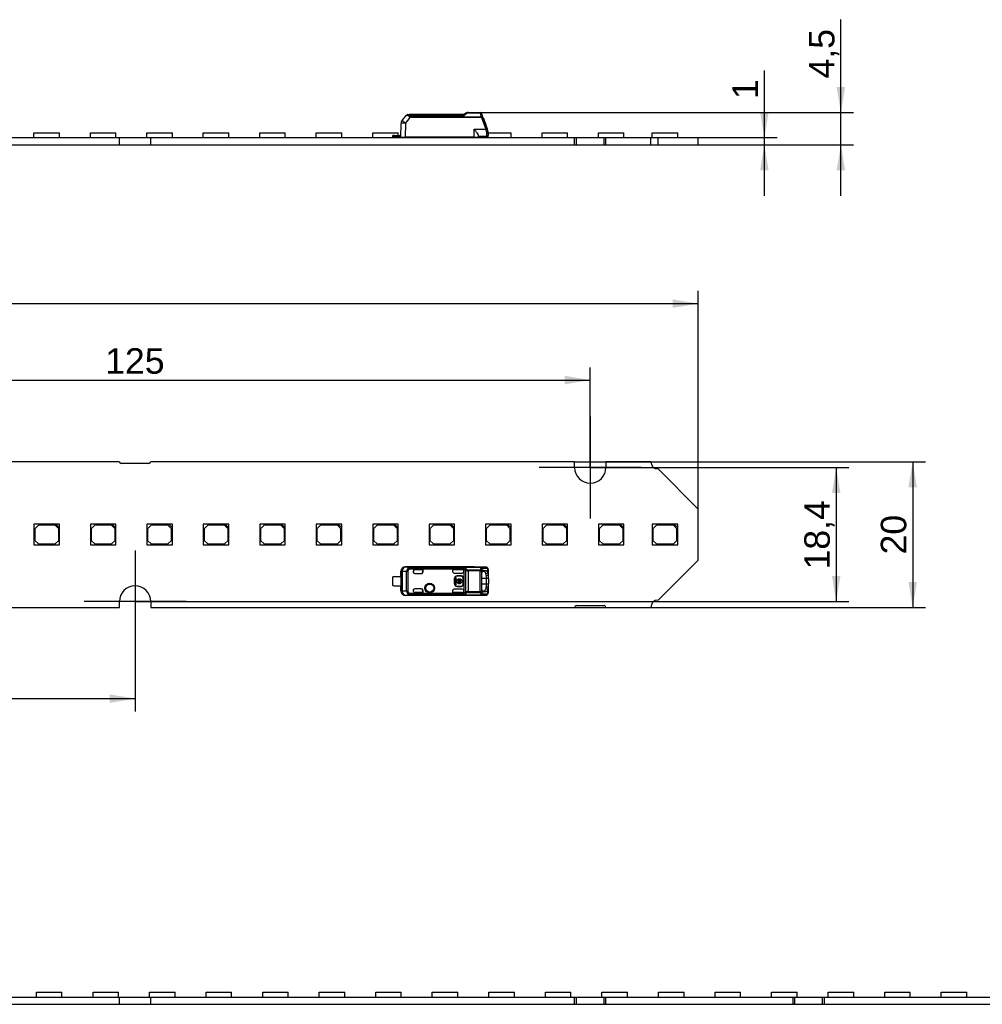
# Model space of a CAD drawing. Header units: millimetres. Extents: x 7 to 819, y 6 to 587.
# Tile 6 of 19: x 279 to 411, y 176 to 312. Entities that reach past the tile are written whole.
import ezdxf
from ezdxf.enums import TextEntityAlignment as Align
from ezdxf.lldxf.tags import DXFTag

# ---------------------------------------------------------------- set-up
doc = ezdxf.new("R2010")
doc.units = ezdxf.units.MM
for name, color, linetype in [('Default', 7, 'Continuous'), ('LINLED_280X20MM_', 7, 'Continuous'), ('LINLED_560X20MM_', 7, 'Continuous')]:
    doc.layers.add(name, color=color, linetype=linetype)
doc.styles.add('SEACAD_Arial', font='arial.ttf')
tags = doc.linetypes.add('CENTER2', pattern=[28.575, 19.05, -3.175, 3.175, -3.175]).pattern_tags.tags
tags[10:11] = [DXFTag(74, 4), DXFTag(75, 0), DXFTag(340, '0'), DXFTag(46, 0.0), DXFTag(50, 0.0), DXFTag(44, 0.0), DXFTag(45, 0.0)]
tags[8:9] = [DXFTag(74, 4), DXFTag(75, 0), DXFTag(340, '0'), DXFTag(46, 0.0), DXFTag(50, 0.0), DXFTag(44, 0.0), DXFTag(45, 0.0)]
tags[6:7] = [DXFTag(74, 4), DXFTag(75, 0), DXFTag(340, '0'), DXFTag(46, 0.0), DXFTag(50, 0.0), DXFTag(44, 0.0), DXFTag(45, 0.0)]
tags[4:5] = [DXFTag(74, 4), DXFTag(75, 0), DXFTag(340, '0'), DXFTag(46, 0.0), DXFTag(50, 0.0), DXFTag(44, 0.0), DXFTag(45, 0.0)]
doc.dimstyles.new('ISO', dxfattribs={"dimtxt": 3.5, "dimasz": 3.5, "dimexe": 1.75, "dimexo": 0, "dimgap": 0.875, "dimtad": 1, "dimtxsty": 'SEACAD_Arial', "dimblk1": '_SE_FILLED', "dimblk2": '_SE_FILLED', "dimsah": 1, "dimcen": 1.75, "dimadec": 0, "dimazin": 0, "dimtfac": 0.5, "dimtdec": 3, "dimtmove": 0, "dimatfit": 3, "dimfxl": 1, "dimarcsym": 0})

# ---------------------------------------------------------------- blocks, each defined once
blk = doc.blocks.new('SEANNOT_GROUP13')
at = {"layer": 'Default', "color": 7, "linetype": 'CENTER2'}
for p, q in [((294.95, 238.74), (294.95, 224.74)), ((301.95, 231.74), (287.95, 231.74))]:
    blk.add_line(p, q, dxfattribs=at)
blk = doc.blocks.new('SEANNOT_GROUP14')
at = {"layer": 'Default', "color": 7, "linetype": 'CENTER2'}
for p, q in [((357.45, 257.14), (357.45, 243.14)), ((364.45, 250.14), (350.45, 250.14))]:
    blk.add_line(p, q, dxfattribs=at)
blk = doc.blocks.new('SE')
at = {"layer": 'LINLED_560X20MM_', "color": 7, "linetype": 'Continuous'}
for p, q in [((234.6, 177.44), (292.8, 177.44)), ((281.41, 178.09), (284.91, 178.09)), ((281.41, 177.44), (281.41, 178.09)), ((284.91, 177.44), (284.91, 178.09)), ((289.18, 178.09), (292.68, 178.09)), ((289.18, 177.44), (289.18, 178.09)), ((292.68, 177.44), (292.68, 178.09)), ((292.8, 176.44), (292.8, 177.44)), ((292.8, 177.44), (297.1, 177.44)), ((296.94, 178.09), (300.44, 178.09)), ((296.94, 177.44), (296.94, 178.09)), ((297.1, 176.44), (297.1, 177.44)), ((297.1, 177.44), (355.3, 177.44)), ((300.44, 177.44), (300.44, 178.09)), ((304.7, 178.09), (308.2, 178.09)), ((304.7, 177.44), (304.7, 178.09)), ((308.2, 177.44), (308.2, 178.09)), ((312.47, 178.09), (315.97, 178.09)), ((312.47, 177.44), (312.47, 178.09)), ((315.97, 177.44), (315.97, 178.09)), ((320.23, 178.09), (323.73, 178.09)), ((320.23, 177.44), (320.23, 178.09)), ((323.73, 177.44), (323.73, 178.09)), ((328, 178.09), (331.5, 178.09)), ((328, 177.44), (328, 178.09)), ((331.5, 177.44), (331.5, 178.09)), ((335.76, 178.09), (339.26, 178.09)), ((335.76, 177.44), (335.76, 178.09)), ((339.26, 177.44), (339.26, 178.09)), ((343.52, 178.09), (347.02, 178.09)), ((343.52, 177.44), (343.52, 178.09)), ((347.02, 177.44), (347.02, 178.09)), ((351.29, 178.09), (354.79, 178.09)), ((351.29, 177.44), (351.29, 178.09)), ((354.79, 177.44), (354.79, 178.09)), ((355.3, 176.44), (355.3, 177.44)), ((355.3, 177.44), (355.55, 177.44)), ((355.55, 176.44), (355.55, 177.44)), ((355.55, 177.44), (359.35, 177.44)), ((359.05, 178.09), (362.55, 178.09)), ((359.05, 177.44), (359.05, 178.09)), ((359.35, 176.44), (359.35, 177.44)), ((359.35, 177.44), (359.6, 177.44)), ((359.6, 176.44), (359.6, 177.44)), ((359.6, 177.44), (385.3, 177.44)), ((362.55, 177.44), (362.55, 178.09)), ((366.82, 178.09), (370.32, 178.09)), ((366.82, 177.44), (366.82, 178.09)), ((370.32, 177.44), (370.32, 178.09)), ((374.58, 178.09), (378.08, 178.09)), ((374.58, 177.44), (374.58, 178.09)), ((378.08, 177.44), (378.08, 178.09)), ((382.34, 178.09), (385.84, 178.09)), ((382.34, 177.44), (382.34, 178.09)), ((385.3, 176.44), (385.3, 177.44)), ((385.3, 177.44), (385.55, 177.44)), ((385.55, 176.44), (385.55, 177.44)), ((385.55, 177.44), (389.35, 177.44)), ((385.84, 177.44), (385.84, 178.09)), ((389.35, 176.44), (389.35, 177.44)), ((389.35, 177.44), (389.6, 177.44)), ((389.6, 176.44), (389.6, 177.44)), ((389.6, 177.44), (447.8, 177.44)), ((390.11, 178.09), (393.61, 178.09)), ((390.11, 177.44), (390.11, 178.09)), ((393.61, 177.44), (393.61, 178.09)), ((397.87, 178.09), (401.37, 178.09)), ((397.87, 177.44), (397.87, 178.09)), ((401.37, 177.44), (401.37, 178.09)), ((405.64, 178.09), (409.14, 178.09)), ((405.64, 177.44), (405.64, 178.09)), ((409.14, 177.44), (409.14, 178.09)), ((234.6, 176.44), (292.8, 176.44)), ((292.8, 176.44), (297.1, 176.44)), ((297.1, 176.44), (355.3, 176.44)), ((355.3, 176.44), (355.55, 176.44)), ((355.55, 176.44), (359.35, 176.44)), ((359.35, 176.44), (359.6, 176.44)), ((359.6, 176.44), (385.3, 176.44)), ((385.3, 176.44), (385.55, 176.44)), ((385.55, 176.44), (389.35, 176.44)), ((389.35, 176.44), (389.6, 176.44)), ((389.6, 176.44), (447.8, 176.44))]:
    blk.add_line(p, q, dxfattribs=at)
blk = doc.blocks.new('SE2')
at = {"layer": 'LINLED_280X20MM_', "color": 7, "linetype": 'Continuous'}
for p, q in [((340.36, 298.78), (340.08, 298.59)), ((340.7, 298.89), (342.34, 298.89)), ((340.7, 298.89), (340.7, 298.84)), ((340.7, 298.84), (342.34, 298.84)), ((342.34, 298.84), (342.34, 298.89)), ((342.42, 298.6), (342.34, 298.84)), ((331.6, 297.78), (332.23, 298.52)), ((332.06, 297.39), (332.74, 298.19)), ((332.38, 298.59), (332.61, 298.59)), ((332.61, 298.48), (332.61, 298.59)), ((340.08, 298.59), (332.61, 298.59)), ((332.61, 298.48), (340.14, 298.48)), ((342.52, 298.24), (332.74, 298.24)), ((332.74, 298.24), (332.74, 298.19)), ((342.52, 298.19), (332.74, 298.19)), ((339.88, 298.59), (338.75, 298.59)), ((340.08, 298.59), (340.08, 298.59)), ((342.52, 298.19), (342.52, 298.24)), ((342.52, 298.19), (343.11, 296.6)), ((342.71, 298.26), (343.29, 296.66)), ((342.77, 298.09), (343.1, 297.19)), ((281.07, 296.09), (284.57, 296.09)), ((281.07, 295.44), (281.07, 296.09)), ((284.57, 295.44), (284.57, 296.09)), ((288.82, 296.09), (292.32, 296.09)), ((288.82, 295.44), (288.82, 296.09)), ((292.32, 295.44), (292.32, 296.09)), ((296.57, 296.09), (300.07, 296.09)), ((296.57, 295.44), (296.57, 296.09)), ((300.07, 295.44), (300.07, 296.09)), ((304.32, 296.09), (307.82, 296.09)), ((304.32, 295.44), (304.32, 296.09)), ((307.82, 295.44), (307.82, 296.09)), ((312.07, 296.09), (315.57, 296.09)), ((312.07, 295.44), (312.07, 296.09)), ((315.57, 295.44), (315.57, 296.09)), ((319.82, 296.09), (323.32, 296.09)), ((319.82, 295.44), (319.82, 296.09)), ((323.32, 295.44), (323.32, 296.09)), ((327.57, 296.09), (331.07, 296.09)), ((327.57, 295.44), (327.57, 296.09)), ((331.07, 295.74), (331.07, 296.09)), ((331.45, 295.49), (331.46, 297.39)), ((332.06, 297.39), (332.05, 295.49)), ((341.5, 295.49), (341.5, 296.6)), ((341.5, 296.6), (343.11, 296.6)), ((343.2, 296.27), (343.22, 296.28)), ((343.39, 296.41), (343.29, 296.66)), ((343.45, 296.09), (346.57, 296.09)), ((343.45, 295.79), (343.45, 296.06)), ((346.57, 295.44), (346.57, 296.09)), ((350.82, 296.09), (354.32, 296.09)), ((350.82, 295.44), (350.82, 296.09)), ((354.32, 295.44), (354.32, 296.09)), ((358.57, 296.09), (362.07, 296.09)), ((358.57, 295.44), (358.57, 296.09)), ((362.07, 295.44), (362.07, 296.09)), ((365.95, 296.09), (369.45, 296.09)), ((365.95, 295.44), (365.95, 296.09)), ((369.45, 295.44), (369.45, 296.09)), ((234.6, 295.44), (292.8, 295.44)), ((292.8, 294.44), (292.8, 295.44)), ((292.8, 295.44), (297.1, 295.44)), ((297.1, 294.44), (297.1, 295.44)), ((297.1, 295.44), (355.3, 295.44)), ((330.5, 295.74), (330.35, 295.74)), ((330.35, 295.54), (330.35, 295.74)), ((330.35, 295.54), (330.35, 295.44)), ((330.5, 295.74), (331.45, 295.74)), ((330.5, 295.74), (330.5, 295.59)), ((331.45, 295.59), (330.5, 295.59)), ((331.45, 295.49), (332.05, 295.49)), ((341.5, 295.49), (332.05, 295.49)), ((335.32, 295.44), (335.32, 295.49)), ((338.82, 295.44), (338.82, 295.49)), ((340.14, 295.49), (340.14, 295.48)), ((340.97, 295.44), (340.97, 295.49)), ((341.1, 295.49), (341.05, 295.44)), ((341.5, 295.49), (342.1, 295.49)), ((341.7, 295.49), (341.7, 295.44)), ((342.1, 295.49), (342.1, 295.68)), ((343.25, 295.59), (342.1, 295.59)), ((343.25, 295.59), (342.1, 295.59)), ((343.25, 295.59), (343.25, 295.93)), ((343.4, 295.66), (343.4, 295.54)), ((343.4, 295.44), (343.4, 295.54)), ((355.3, 294.44), (355.3, 295.44)), ((355.3, 295.44), (355.55, 295.44)), ((355.55, 294.44), (355.55, 295.44)), ((355.55, 295.44), (359.35, 295.44)), ((359.35, 294.44), (359.35, 295.44)), ((359.35, 295.44), (359.6, 295.44)), ((359.6, 294.44), (359.6, 295.44)), ((359.6, 295.44), (365.75, 295.44)), ((365.75, 294.44), (365.75, 295.44)), ((365.75, 295.44), (366.75, 295.44)), ((366.75, 294.44), (366.75, 295.44)), ((366.75, 295.44), (372.25, 295.44)), ((372.25, 294.44), (372.25, 295.44)), ((234.6, 294.44), (292.8, 294.44)), ((292.8, 294.44), (297.1, 294.44)), ((297.1, 294.44), (355.3, 294.44)), ((355.3, 294.44), (355.55, 294.44)), ((355.55, 294.44), (359.35, 294.44)), ((359.35, 294.44), (359.6, 294.44)), ((359.6, 294.44), (365.75, 294.44)), ((365.75, 294.44), (366.75, 294.44)), ((366.75, 294.44), (372.25, 294.44))]:
    blk.add_line(p, q, dxfattribs=at)
for centre, radius, start, end in [((340.7, 298.29), 0.6, 90.0001, 124.507), ((340.67, 298.36), 0.522, 108.3318, 124.8889), ((340.71, 298.49), 0.357, 90.9578, 130.6125), ((342.34, 298.69), 0.2, 20.0005, 89.9999), ((332.06, 297.39), 0.6, 140, 179.5), ((332.38, 298.39), 0.202, 90.3214, 139.679), ((333.73, 305.72), 7.36, 258.2376, 260.576), ((332.64, 298.05), 0.431, 94.4693, 106.0575), ((317.91, 325.39), 34.91, 309.5581, 310.2759), ((332.21, 294.88), 11.03, 19.4402, 20.5594), ((326.81, 292.64), 16.86, 19.4709, 20.5294), ((345.19, 291.02), 5.96, 108.5546, 110.4736), ((261.75, 272.7), 84.79, 16.1436, 16.3709), ((342.02, 295.93), 1.23, 359.9594, 16.0983), ((342.45, 296.06), 0.999, 0.0032, 20.0029), ((330.5, 295.34), 0.25, 90, 126.8699), ((332.4, 296.04), 0.6, 270, 293.5565), ((340.35, 296.04), 0.6, 246.4435, 249.7036), ((340.35, 296.04), 0.6, 249.7036, 270), ((343.25, 295.79), 0.2, 270, 0), ((343.25, 295.34), 0.25, 53.1301, 90)]:
    blk.add_arc(centre, radius, start, end, dxfattribs=at)
for centre, major_axis, ratio, start_param, end_param in [((332.06, 297.39), (-0.46, 0.386), 0.006685, 4.720219, 6.283185), ((342.52, 298.19), (0.188, 0.068), 0.0082, 0, 1.567895), ((332.06, 297.39), (0.6, -0.005), 0.008726, 1.573617, 3.141593)]:
    blk.add_ellipse(centre, major_axis=major_axis, ratio=ratio, start_param=start_param, end_param=end_param, dxfattribs=at)
blk.add_open_spline([(340.48, 298.76), (340.43, 298.79), (340.39, 298.8), (340.36, 298.78)], degree=3, dxfattribs=at)
for points, knots in [([(342.34, 298.84), (342.39, 298.85), (342.43, 298.84), (342.5, 298.81), (342.52, 298.79), (342.53, 298.76)], [0, 0, 0, 0, 0.5, 0.5, 1, 1, 1, 1]), ([(332.61, 298.59), (332.59, 298.59), (332.57, 298.58), (332.54, 298.53), (332.53, 298.5), (332.52, 298.46)], [0, 0, 0, 0, 0.5, 0.5, 1, 1, 1, 1]), ([(332.74, 298.19), (332.71, 298.21), (332.65, 298.23), (332.57, 298.32), (332.54, 298.4), (332.52, 298.46)], [0, 0, 0, 0, 0.235372, 0.457314, 1, 1, 1, 1]), ([(332.61, 298.48), (332.61, 298.45), (332.61, 298.41), (332.63, 298.34), (332.65, 298.29), (332.69, 298.25), (332.72, 298.24), (332.74, 298.24)], [0, 0, 0, 0, 0.272042, 0.497908, 0.684926, 0.845835, 1, 1, 1, 1]), ([(340.14, 298.48), (340.14, 298.49), (340.13, 298.51), (340.11, 298.54), (340.1, 298.57), (340.09, 298.58), (340.09, 298.59), (340.08, 298.59), (340.08, 298.59)], [0, 0, 0, 0, 0.20474, 0.394141, 0.568268, 0.727202, 0.87106, 1, 1, 1, 1]), ([(342.6, 298.55), (342.59, 298.58), (342.57, 298.59), (342.5, 298.61), (342.46, 298.6), (342.42, 298.6)], [0, 0, 0, 0, 0.5, 0.5, 1, 1, 1, 1]), ([(342.52, 298.24), (342.51, 298.27), (342.49, 298.34), (342.47, 298.43), (342.44, 298.52), (342.42, 298.57), (342.42, 298.6)], [0, 0, 0, 0, 0.264161, 0.518866, 0.764137, 1, 1, 1, 1]), ([(342.71, 298.26), (342.71, 298.27), (342.69, 298.27), (342.62, 298.26), (342.57, 298.25), (342.52, 298.24)], [0, 0, 0, 0, 0.5, 0.5, 1, 1, 1, 1]), ([(341.5, 296.6), (341.58, 296.49), (341.71, 296.32), (341.9, 296.06), (342.06, 295.83), (342.08, 295.72), (342.1, 295.68)], [0, 0, 0, 0, 0.294755, 0.499673, 0.776792, 1, 1, 1, 1]), ([(343.22, 296.28), (343.27, 296.3), (343.32, 296.32), (343.38, 296.37), (343.39, 296.39), (343.39, 296.41)], [0, 0, 0, 0, 0.5, 0.5, 1, 1, 1, 1]), ([(343.45, 296.06), (343.45, 296.03), (343.43, 295.99), (343.35, 295.95), (343.3, 295.93), (343.25, 295.93)], [0, 0, 0, 0, 0.5, 0.5, 1, 1, 1, 1])]:
    blk.add_open_spline(points, degree=3, knots=knots, dxfattribs=at)
blk = doc.blocks.new('SE3')
at = {"layer": 'LINLED_280X20MM_', "color": 7, "linetype": 'Continuous'}
for p, q in [((292.8, 250.94), (234.6, 250.94)), ((296.85, 250.69), (293.05, 250.69)), ((355.3, 250.94), (297.1, 250.94)), ((355.3, 250.14), (355.3, 250.94)), ((365.75, 250.94), (359.6, 250.94)), ((359.6, 250.94), (359.6, 250.14)), ((372.25, 244.44), (366.75, 249.94)), ((372.25, 237.44), (372.25, 244.44)), ((284.07, 242.34), (281.07, 242.34)), ((281.07, 242.34), (281.07, 239.54)), ((281.67, 242.24), (281.17, 241.74)), ((283.97, 242.24), (281.67, 242.24)), ((284.47, 241.74), (283.97, 242.24)), ((284.57, 242.34), (284.07, 242.34)), ((284.07, 242.34), (284.57, 241.84)), ((284.57, 241.84), (284.57, 242.34)), ((291.82, 242.34), (288.82, 242.34)), ((288.82, 242.34), (288.82, 239.54)), ((289.42, 242.24), (288.92, 241.74)), ((291.72, 242.24), (289.42, 242.24)), ((292.22, 241.74), (291.72, 242.24)), ((292.32, 242.34), (291.82, 242.34)), ((291.82, 242.34), (292.32, 241.84)), ((292.32, 241.84), (292.32, 242.34)), ((299.57, 242.34), (296.57, 242.34)), ((296.57, 242.34), (296.57, 239.54)), ((297.17, 242.24), (296.67, 241.74)), ((299.47, 242.24), (297.17, 242.24)), ((299.97, 241.74), (299.47, 242.24)), ((300.07, 242.34), (299.57, 242.34)), ((299.57, 242.34), (300.07, 241.84)), ((300.07, 241.84), (300.07, 242.34)), ((307.32, 242.34), (304.32, 242.34)), ((304.32, 242.34), (304.32, 239.54)), ((304.92, 242.24), (304.42, 241.74)), ((307.22, 242.24), (304.92, 242.24)), ((307.72, 241.74), (307.22, 242.24)), ((307.82, 242.34), (307.32, 242.34)), ((307.32, 242.34), (307.82, 241.84)), ((307.82, 241.84), (307.82, 242.34)), ((315.07, 242.34), (312.07, 242.34)), ((312.07, 242.34), (312.07, 239.54)), ((312.67, 242.24), (312.17, 241.74)), ((314.97, 242.24), (312.67, 242.24)), ((315.47, 241.74), (314.97, 242.24)), ((315.57, 242.34), (315.07, 242.34)), ((315.07, 242.34), (315.57, 241.84)), ((315.57, 241.84), (315.57, 242.34)), ((322.82, 242.34), (319.82, 242.34)), ((319.82, 242.34), (319.82, 239.54)), ((320.42, 242.24), (319.92, 241.74)), ((322.72, 242.24), (320.42, 242.24)), ((323.22, 241.74), (322.72, 242.24)), ((323.32, 242.34), (322.82, 242.34)), ((322.82, 242.34), (323.32, 241.84)), ((323.32, 241.84), (323.32, 242.34)), ((330.57, 242.34), (327.57, 242.34)), ((327.57, 242.34), (327.57, 239.54)), ((328.17, 242.24), (327.67, 241.74)), ((330.47, 242.24), (328.17, 242.24)), ((330.97, 241.74), (330.47, 242.24)), ((331.07, 242.34), (330.57, 242.34)), ((330.57, 242.34), (331.07, 241.84)), ((331.07, 241.84), (331.07, 242.34)), ((338.32, 242.34), (335.32, 242.34)), ((335.32, 242.34), (335.32, 239.54)), ((335.92, 242.24), (335.42, 241.74)), ((338.22, 242.24), (335.92, 242.24)), ((338.72, 241.74), (338.22, 242.24)), ((338.82, 242.34), (338.32, 242.34)), ((338.32, 242.34), (338.82, 241.84)), ((338.82, 241.84), (338.82, 242.34)), ((346.07, 242.34), (343.07, 242.34)), ((343.07, 242.34), (343.07, 239.54)), ((343.67, 242.24), (343.17, 241.74)), ((345.97, 242.24), (343.67, 242.24)), ((346.47, 241.74), (345.97, 242.24)), ((346.57, 242.34), (346.07, 242.34)), ((346.07, 242.34), (346.57, 241.84)), ((346.57, 241.84), (346.57, 242.34)), ((353.82, 242.34), (350.82, 242.34)), ((350.82, 242.34), (350.82, 239.54)), ((351.42, 242.24), (350.92, 241.74)), ((353.72, 242.24), (351.42, 242.24)), ((354.22, 241.74), (353.72, 242.24)), ((354.32, 242.34), (353.82, 242.34)), ((353.82, 242.34), (354.32, 241.84)), ((354.32, 241.84), (354.32, 242.34)), ((361.57, 242.34), (358.57, 242.34)), ((358.57, 242.34), (358.57, 239.54)), ((359.17, 242.24), (358.67, 241.74)), ((361.47, 242.24), (359.17, 242.24)), ((361.97, 241.74), (361.47, 242.24)), ((362.07, 242.34), (361.57, 242.34)), ((361.57, 242.34), (362.07, 241.84)), ((362.07, 241.84), (362.07, 242.34)), ((368.95, 242.34), (365.95, 242.34)), ((365.95, 242.34), (365.95, 239.54)), ((366.55, 242.24), (366.05, 241.74)), ((368.85, 242.24), (366.55, 242.24)), ((369.35, 241.74), (368.85, 242.24)), ((369.45, 242.34), (368.95, 242.34)), ((368.95, 242.34), (369.45, 241.84)), ((369.45, 241.84), (369.45, 242.34)), ((281.17, 241.74), (281.17, 240.14)), ((284.47, 240.14), (284.47, 241.74)), ((284.57, 239.54), (284.57, 241.84)), ((288.92, 241.74), (288.92, 240.14)), ((292.22, 240.14), (292.22, 241.74)), ((292.32, 239.54), (292.32, 241.84)), ((296.67, 241.74), (296.67, 240.14)), ((299.97, 240.14), (299.97, 241.74)), ((300.07, 239.54), (300.07, 241.84)), ((304.42, 241.74), (304.42, 240.14)), ((307.72, 240.14), (307.72, 241.74)), ((307.82, 239.54), (307.82, 241.84)), ((312.17, 241.74), (312.17, 240.14)), ((315.47, 240.14), (315.47, 241.74)), ((315.57, 239.54), (315.57, 241.84)), ((319.92, 241.74), (319.92, 240.14)), ((323.22, 240.14), (323.22, 241.74)), ((323.32, 239.54), (323.32, 241.84)), ((327.67, 241.74), (327.67, 240.14)), ((330.97, 240.14), (330.97, 241.74)), ((331.07, 239.54), (331.07, 241.84)), ((335.42, 241.74), (335.42, 240.14)), ((338.72, 240.14), (338.72, 241.74)), ((338.82, 239.54), (338.82, 241.84)), ((343.17, 241.74), (343.17, 240.14)), ((346.47, 240.14), (346.47, 241.74)), ((346.57, 239.54), (346.57, 241.84)), ((350.92, 241.74), (350.92, 240.14)), ((354.22, 240.14), (354.22, 241.74)), ((354.32, 239.54), (354.32, 241.84)), ((358.67, 241.74), (358.67, 240.14)), ((361.97, 240.14), (361.97, 241.74)), ((362.07, 239.54), (362.07, 241.84)), ((366.05, 241.74), (366.05, 240.14)), ((369.35, 240.14), (369.35, 241.74)), ((369.45, 239.54), (369.45, 241.84)), ((281.07, 239.54), (284.57, 239.54)), ((281.17, 240.14), (281.67, 239.64)), ((281.67, 239.64), (283.97, 239.64)), ((283.97, 239.64), (284.47, 240.14)), ((288.82, 239.54), (292.32, 239.54)), ((288.92, 240.14), (289.42, 239.64)), ((289.42, 239.64), (291.72, 239.64)), ((291.72, 239.64), (292.22, 240.14)), ((296.57, 239.54), (300.07, 239.54)), ((296.67, 240.14), (297.17, 239.64)), ((297.17, 239.64), (299.47, 239.64)), ((299.47, 239.64), (299.97, 240.14)), ((304.32, 239.54), (307.82, 239.54)), ((304.42, 240.14), (304.92, 239.64)), ((304.92, 239.64), (307.22, 239.64)), ((307.22, 239.64), (307.72, 240.14)), ((312.07, 239.54), (315.57, 239.54)), ((312.17, 240.14), (312.67, 239.64)), ((312.67, 239.64), (314.97, 239.64)), ((314.97, 239.64), (315.47, 240.14)), ((319.82, 239.54), (323.32, 239.54)), ((319.92, 240.14), (320.42, 239.64)), ((320.42, 239.64), (322.72, 239.64)), ((322.72, 239.64), (323.22, 240.14)), ((327.57, 239.54), (331.07, 239.54)), ((327.67, 240.14), (328.17, 239.64)), ((328.17, 239.64), (330.47, 239.64)), ((330.47, 239.64), (330.97, 240.14)), ((335.32, 239.54), (338.82, 239.54)), ((335.42, 240.14), (335.92, 239.64)), ((335.92, 239.64), (338.22, 239.64)), ((338.22, 239.64), (338.72, 240.14)), ((343.07, 239.54), (346.57, 239.54)), ((343.17, 240.14), (343.67, 239.64)), ((343.67, 239.64), (345.97, 239.64)), ((345.97, 239.64), (346.47, 240.14)), ((350.82, 239.54), (354.32, 239.54)), ((350.92, 240.14), (351.42, 239.64)), ((351.42, 239.64), (353.72, 239.64)), ((353.72, 239.64), (354.22, 240.14)), ((358.57, 239.54), (362.07, 239.54)), ((358.67, 240.14), (359.17, 239.64)), ((359.17, 239.64), (361.47, 239.64)), ((361.47, 239.64), (361.97, 240.14)), ((365.95, 239.54), (369.45, 239.54)), ((366.05, 240.14), (366.55, 239.64)), ((366.55, 239.64), (368.85, 239.64)), ((368.85, 239.64), (369.35, 240.14)), ((366.75, 231.94), (372.25, 237.44)), ((331.45, 235.16), (331.45, 235.89)), ((331.46, 235.87), (331.45, 235.89)), ((331.6, 235.87), (331.46, 235.87)), ((331.46, 233.2), (331.46, 235.87)), ((332.23, 235.87), (331.6, 235.87)), ((331.6, 235.87), (331.6, 233.2)), ((341.5, 236.49), (332.05, 236.49)), ((332.05, 236.49), (332.06, 236.47)), ((332.74, 236.46), (332.06, 236.47)), ((332.23, 233.21), (332.23, 235.87)), ((332.38, 235.87), (332.23, 235.87)), ((332.38, 235.87), (332.38, 233.21)), ((332.52, 236.36), (332.61, 236.19)), ((340.14, 236.37), (332.61, 236.37)), ((332.61, 236.19), (332.61, 236.37)), ((340.08, 236.19), (332.61, 236.19)), ((332.74, 236.46), (342.52, 236.46)), ((332.74, 236.46), (332.74, 236.46)), ((342.52, 236.46), (332.74, 236.46)), ((333.15, 235.89), (333.15, 235.79)), ((334.44, 236.09), (333.35, 236.09)), ((334.45, 236.09), (333.35, 236.09)), ((333.35, 236.09), (333.35, 236.09)), ((333.35, 235.59), (334.25, 235.59)), ((334.45, 236.09), (334.44, 236.09)), ((334.44, 236.09), (334.44, 235.79)), ((334.44, 235.79), (334.45, 235.79)), ((334.45, 235.79), (334.45, 236.09)), ((339.88, 236.09), (338.55, 236.09)), ((338.55, 236.09), (338.55, 235.84)), ((339.88, 236.09), (338.55, 236.09)), ((338.55, 236.09), (338.55, 236.09)), ((338.55, 236.09), (338.55, 235.85)), ((338.55, 235.85), (338.55, 235.84)), ((338.75, 235.65), (339.88, 235.65)), ((339.18, 235.26), (339.18, 235.24)), ((339.78, 235.26), (339.18, 235.26)), ((339.78, 235.24), (339.18, 235.24)), ((339.78, 235.24), (339.78, 235.26)), ((339.88, 236.09), (339.88, 236.09)), ((340.08, 236.18), (340.08, 236.19)), ((340.08, 236.18), (340.08, 235.89)), ((340.08, 235.85), (340.08, 235.89)), ((340.08, 235.85), (340.08, 233.23)), ((340.36, 233.04), (340.36, 236.03)), ((340.7, 236.08), (340.7, 235.95)), ((340.7, 236.08), (342.34, 236.08)), ((340.7, 235.95), (340.7, 233.12)), ((342.34, 235.95), (340.7, 235.95)), ((341.5, 236.48), (341.5, 236.49)), ((343.11, 236.48), (341.5, 236.48)), ((343.11, 236.48), (341.5, 236.48)), ((342.34, 235.95), (342.34, 236.08)), ((342.34, 235.95), (342.53, 235.95)), ((342.34, 233.12), (342.34, 235.95)), ((343.11, 236.48), (342.52, 236.46)), ((342.52, 236.46), (342.52, 236.46)), ((342.53, 235.95), (342.53, 233.12)), ((342.55, 233.69), (342.55, 235.39)), ((342.65, 235.9), (342.82, 235.9)), ((343.29, 236.28), (342.71, 236.26)), ((342.77, 236), (342.72, 235.98)), ((342.77, 236), (343.1, 236)), ((342.82, 235.9), (343.1, 236)), ((343.11, 235.61), (343.39, 235.68)), ((343.45, 235.34), (343.15, 235.29)), ((343.15, 235.29), (343.15, 234.89)), ((343.39, 235.69), (343.39, 236.24)), ((343.45, 235.33), (343.45, 236.08)), ((343.45, 234.89), (343.45, 235.33)), ((330.35, 233.96), (330.35, 235.11)), ((330.5, 235.16), (331.45, 235.16)), ((330.5, 233.91), (331.45, 233.91)), ((331.45, 235.16), (331.45, 233.91)), ((331.45, 233.19), (331.45, 233.91)), ((338.78, 234.84), (338.75, 234.84)), ((338.75, 234.84), (338.75, 234.24)), ((338.75, 234.24), (338.78, 234.24)), ((338.78, 234.84), (338.78, 234.24)), ((339.03, 235.03), (338.9, 235.03)), ((338.9, 235.03), (338.9, 234.04)), ((338.9, 234.04), (339.03, 234.04)), ((339.03, 234.6), (339.03, 235.03)), ((339.13, 234.6), (339.03, 234.6)), ((339.03, 234.04), (339.03, 234.47)), ((339.03, 234.47), (339.13, 234.47)), ((339.67, 234.6), (339.26, 234.6)), ((339.26, 234.47), (339.67, 234.47)), ((339.38, 234.74), (339.38, 234.87)), ((339.55, 234.87), (339.55, 234.74)), ((339.9, 234.6), (339.8, 234.6)), ((339.8, 234.47), (339.9, 234.47)), ((339.9, 234.47), (339.9, 234.6)), ((340.01, 235.04), (339.98, 235.04)), ((339.98, 234.04), (339.98, 235.04)), ((339.98, 234.04), (340.01, 234.04)), ((340.01, 234.04), (340.01, 235.04)), ((343.15, 234.89), (342.55, 234.89)), ((342.55, 234.19), (343.15, 234.19)), ((343.45, 234.89), (343.15, 234.89)), ((343.15, 234.89), (343.15, 234.19)), ((343.15, 234.19), (343.45, 234.19)), ((343.15, 234.19), (343.15, 233.78)), ((343.45, 234.89), (343.45, 234.19)), ((343.45, 233.74), (343.45, 234.19)), ((331.45, 233.19), (331.46, 233.2)), ((331.46, 233.2), (331.6, 233.2)), ((331.6, 233.2), (332.23, 233.21)), ((332.06, 232.6), (332.05, 232.59)), ((341.5, 232.59), (332.05, 232.59)), ((332.06, 232.6), (332.74, 232.61)), ((332.23, 233.21), (332.38, 233.21)), ((332.61, 232.88), (332.52, 232.72)), ((332.61, 232.88), (340.08, 232.88)), ((332.61, 232.7), (332.61, 232.88)), ((332.61, 232.7), (340.14, 232.7)), ((342.52, 232.62), (332.74, 232.62)), ((332.74, 232.62), (332.74, 232.61)), ((342.52, 232.61), (332.74, 232.61)), ((333.15, 233.29), (333.15, 233.18)), ((334.25, 233.49), (333.35, 233.49)), ((333.35, 232.98), (333.35, 232.98)), ((333.35, 232.98), (334.45, 232.98)), ((334.44, 232.98), (333.35, 232.98)), ((334.45, 233.29), (334.44, 233.29)), ((334.44, 233.29), (334.44, 232.98)), ((334.45, 232.98), (334.44, 232.98)), ((334.45, 232.98), (334.45, 233.29)), ((338.55, 233.23), (338.55, 232.98)), ((338.55, 233.23), (338.55, 233.23)), ((338.55, 233.23), (338.55, 232.98)), ((339.88, 232.98), (338.55, 232.98)), ((338.55, 232.98), (338.55, 232.98)), ((339.88, 232.98), (338.55, 232.98)), ((339.88, 233.43), (338.75, 233.43)), ((339.18, 233.84), (339.18, 233.81)), ((339.18, 233.84), (339.78, 233.84)), ((339.18, 233.81), (339.78, 233.81)), ((339.78, 233.81), (339.78, 233.84)), ((339.88, 232.98), (339.88, 232.98)), ((340.08, 233.18), (340.08, 233.23)), ((340.08, 233.18), (340.08, 232.9)), ((340.7, 233.12), (342.34, 233.12)), ((340.7, 233.12), (340.7, 233)), ((340.7, 233), (342.34, 233)), ((341.5, 232.59), (341.5, 232.6)), ((341.5, 232.6), (343.11, 232.6)), ((341.5, 232.6), (343.11, 232.6)), ((342.34, 233.12), (342.53, 233.12)), ((342.34, 233), (342.34, 233.12)), ((342.52, 232.61), (342.52, 232.62)), ((342.52, 232.61), (343.11, 232.6)), ((342.82, 233.18), (342.65, 233.18)), ((342.71, 232.81), (343.29, 232.8)), ((342.72, 233.09), (342.77, 233.08)), ((343.1, 233.07), (342.77, 233.08)), ((343.1, 233.07), (342.82, 233.18)), ((343.39, 233.39), (343.11, 233.47)), ((343.15, 233.78), (343.45, 233.74)), ((343.39, 232.84), (343.39, 233.39)), ((343.45, 232.99), (343.45, 233.74)), ((292.8, 230.94), (292.8, 231.74)), ((297.1, 231.74), (297.1, 230.94)), ((355.55, 231.19), (359.35, 231.19)), ((234.6, 230.94), (292.8, 230.94)), ((297.1, 230.94), (355.3, 230.94)), ((359.6, 230.94), (365.75, 230.94))]:
    blk.add_line(p, q, dxfattribs=at)
for radius in [0.657, 0.586, 0.552, 0.55]:
    blk.add_circle((335.4, 233.59), radius, dxfattribs=at)
for centre, radius, start, end in [((293.05, 250.94), 0.25, 180, 270), ((296.85, 250.94), 0.25, 270, 0), ((357.45, 250.14), 2.15, 180, 0), ((366.75, 250.94), 1, 180, 270), ((332.06, 235.87), 0.6, 90.167, 179.9956), ((332.81, 235.85), 0.581, 119.4689, 178.872), ((332.6, 236.16), 0.213, 87.5508, 111.036), ((333.35, 235.79), 0.2, 180, 270), ((339.18, 234.84), 0.426, 90, 180), ((339.18, 234.84), 0.4, 90, 180), ((339.78, 235.04), 0.226, 0, 90), ((339.78, 235.04), 0.2, 0, 90), ((340.91, 236.03), 0.844, 155.6531, 168.4656), ((339.57, 234.84), 1.43, 56.5348, 69.274), ((339.67, 235.2), 1.26, 50.3962, 68.2215), ((340.74, 235.85), 0.417, 128.8787, 154.1069), ((340.71, 236.79), 0.835, 245.1134, 269.2217), ((340.72, 236.45), 0.367, 227.8882, 266.9813), ((343.59, 235.8), 1.27, 156.5296, 167.1701), ((342.31, 235.83), 0.249, 29.2863, 83.1685), ((342.8, 236.16), 0.407, 132.1388, 158.8853), ((342.36, 236.05), 0.264, 20.0118, 76.8819), ((342.5, 236.25), 0.207, 3.114, 84.8372), ((343.43, 235.7), 0.935, 152.0835, 164.2354), ((342.93, 235.97), 0.362, 126.7396, 153.2278), ((343.1, 236.14), 0.334, 46.1104, 90.7768), ((343.1, 236.28), 0.195, 358.48, 88.0009), ((342.15, 235.32), 1, 358.5159, 16.9099), ((343.22, 236.26), 0.168, 351.8712, 47.8737), ((343.06, 236.11), 0.383, 356.0954, 45.5971), ((342.7, 235.39), 0.745, 355.9747, 23.6554), ((294.95, 231.74), 2.15, 0, 180), ((330.5, 234.91), 0.25, 90, 126.8699), ((330.5, 234.16), 0.25, 233.1301, 270), ((339.18, 234.24), 0.426, 180, 270), ((339.18, 234.24), 0.4, 180, 270), ((339.47, 234.54), 0.337, 104.2042, 168.6727), ((339.47, 234.54), 0.337, 191.3273, 348.6727), ((339.47, 234.54), 0.217, 112.432, 162.2153), ((339.47, 234.54), 0.217, 197.7847, 342.2153), ((339.47, 234.54), 0.337, 11.3273, 75.7958), ((339.47, 234.54), 0.217, 17.7847, 67.568), ((339.78, 234.04), 0.2, 270, 360), ((339.78, 234.04), 0.226, 270, 360), ((332.06, 233.2), 0.6, 180.0044, 269.8384), ((332.81, 233.22), 0.583, 181.2448, 240.4152), ((332.6, 232.92), 0.213, 248.9632, 272.4491), ((333.35, 233.29), 0.2, 90, 180), ((339.6, 234.2), 1.39, 290.5131, 303.675), ((340.55, 232.94), 0.473, 186.7862, 209.799), ((339.65, 233.91), 1.3, 292.1154, 309.3312), ((340.71, 232.29), 0.829, 90.6937, 114.9709), ((340.7, 233.2), 0.374, 204.2976, 232.5166), ((340.72, 232.63), 0.368, 93.1482, 132.1817), ((342.31, 233.24), 0.249, 276.7448, 330.7526), ((343.58, 233.28), 1.27, 192.7997, 203.4875), ((342.36, 233.03), 0.264, 283.1368, 339.9954), ((342.8, 232.92), 0.407, 201.1423, 227.8571), ((342.5, 232.82), 0.207, 275.1634, 356.886), ((343.51, 233.41), 1.02, 196.251, 207.4426), ((342.93, 233.1), 0.362, 206.7747, 233.2552), ((343.1, 232.93), 0.334, 269.1862, 313.9533), ((342.01, 233.77), 1.14, 344.2066, 0.3835), ((343.1, 232.79), 0.195, 272.0033, 1.5118), ((343.07, 232.96), 0.38, 314.263, 4.1551), ((343.22, 232.81), 0.167, 312.1302, 8.1803), ((342.71, 233.69), 0.741, 336.2651, 4.0975), ((355.55, 230.94), 0.25, 90, 180), ((359.35, 230.94), 0.25, 0, 90), ((366.75, 230.94), 1, 90, 180)]:
    blk.add_arc(centre, radius, start, end, dxfattribs=at)
for centre, major_axis, ratio, start_param, end_param in [((332.05, 235.89), (0.424, -0.424), 0.999924, 2.349833, 3.926953), ((332.06, 235.87), (0.006, 0.6), 0.766027, 0.015856, 1.578763), ((333.35, 235.89), (0, -0.2), 0.999994, 3.141593, 4.712389), ((333.35, 235.89), (0, -0.2), 0.999994, 3.141593, 4.712389), ((334.24, 235.79), (-0.2, 0), 0.999848, 1.570796, 3.141593), ((334.25, 235.79), (-0.2, 0), 0.999848, 1.570796, 3.141593), ((338.75, 235.85), (0.141, -0.141), 0.999695, 3.926839, 5.497939), ((338.75, 235.85), (0.141, -0.141), 0.999695, 3.9588, 4.712389), ((339.88, 235.89), (0, -0.2), 0.999994, 1.570796, 3.141593), ((339.88, 235.89), (0, -0.2), 0.999994, 1.570796, 3.141593), ((339.88, 235.85), (0, -0.2), 0.999848, 0, 1.570796), ((341.5, 235.89), (0, 0.6), 0.999962, 6.103712, 6.283185), ((342.52, 236.26), (-0.005, 0.2), 0.939661, 4.689876, 6.257716), ((343.29, 235.38), (-0.001, -0.902), 0.342128, 2.840877, 3.150375), ((332.05, 233.19), (0.424, 0.424), 0.999924, 2.356233, 3.933355), ((332.06, 233.2), (-0.006, 0.6), 0.766027, 1.56283, 3.125796), ((333.35, 233.18), (0, 0.2), 0.999994, 1.570796, 3.141593), ((333.35, 233.18), (0, 0.2), 0.999994, 1.570796, 3.141593), ((334.24, 233.29), (-0.2, 0), 0.999848, 3.141593, 4.712389), ((334.25, 233.29), (-0.2, 0), 0.999848, 3.141593, 4.712389), ((338.75, 233.23), (0.141, 0.141), 0.999695, 0.785246, 2.356347), ((338.75, 233.23), (0.141, 0.141), 0.999695, 1.570796, 2.343651), ((339.88, 233.23), (0, 0.2), 0.999848, 4.712389, 6.283185), ((339.88, 233.18), (0, 0.2), 0.999994, 3.140535, 4.712389), ((339.88, 233.18), (0, 0.2), 0.999994, 3.140004, 4.712389), ((341.5, 233.19), (0, 0.6), 0.999962, 3.141593, 3.321066), ((342.52, 232.81), (0.005, 0.2), 0.939661, 3.16702, 4.734916), ((343.3, 233.7), (0, 0.9), 0.34204, 3.132977, 3.442996)]:
    blk.add_ellipse(centre, major_axis=major_axis, ratio=ratio, start_param=start_param, end_param=end_param, dxfattribs=at)
for points, degree, knots in [([(332.61, 236.19), (332.5, 236.14), (332.44, 236.05), (332.38, 235.96), (332.38, 235.87)], 2, [0, 0, 0, 0.5, 0.5, 1, 1, 1]), ([(332.52, 236.36), (332.53, 236.37), (332.54, 236.4), (332.57, 236.42), (332.6, 236.44), (332.65, 236.46), (332.71, 236.46), (332.74, 236.46)], 3, [0, 0, 0, 0, 0.225106, 0.406821, 0.546306, 0.765172, 1, 1, 1, 1]), ([(332.74, 236.46), (332.72, 236.46), (332.7, 236.46), (332.68, 236.45), (332.65, 236.44), (332.63, 236.43), (332.62, 236.42), (332.61, 236.4), (332.61, 236.38), (332.61, 236.37)], 3, [0, 0, 0, 0, 0.110474, 0.221192, 0.340028, 0.473427, 0.625996, 0.800833, 1, 1, 1, 1]), ([(342.55, 235.39), (342.55, 235.64), (342.62, 235.82), (342.68, 236), (342.77, 236)], 2, [0, 0, 0, 0.5, 0.5, 1, 1, 1]), ([(343.11, 235.61), (343.1, 235.63), (343.07, 235.68), (343.04, 235.74), (343, 235.79), (342.96, 235.84), (342.92, 235.87), (342.87, 235.9), (342.84, 235.9), (342.82, 235.9)], 3, [0, 0, 0, 0, 0.117572, 0.243562, 0.377981, 0.520832, 0.67212, 0.831843, 1, 1, 1, 1]), ([(343.1, 236), (343.18, 236), (343.26, 235.92), (343.33, 235.84), (343.39, 235.69)], 2, [0, 0, 0, 0.50021, 0.50021, 1, 1, 1]), ([(343.45, 236.08), (343.45, 236.1), (343.45, 236.13), (343.44, 236.18), (343.42, 236.21), (343.4, 236.23), (343.39, 236.24)], 3, [0, 0, 0, 0, 0.244652, 0.491458, 0.742562, 1, 1, 1, 1]), ([(332.38, 233.21), (332.38, 233.11), (332.44, 233.03), (332.5, 232.94), (332.61, 232.88)], 2, [0, 0, 0, 0.5, 0.5, 1, 1, 1]), ([(332.74, 232.61), (332.72, 232.61), (332.69, 232.61), (332.66, 232.62), (332.62, 232.63), (332.59, 232.64), (332.55, 232.67), (332.53, 232.7), (332.52, 232.72)], 3, [0, 0, 0, 0, 0.120723, 0.235221, 0.34634, 0.457185, 0.682198, 1, 1, 1, 1]), ([(332.61, 232.7), (332.61, 232.69), (332.61, 232.67), (332.63, 232.65), (332.65, 232.63), (332.69, 232.62), (332.72, 232.62), (332.74, 232.62)], 3, [0, 0, 0, 0, 0.272042, 0.497908, 0.684926, 0.845835, 1, 1, 1, 1]), ([(342.77, 233.07), (342.68, 233.08), (342.62, 233.26), (342.55, 233.43), (342.55, 233.69)], 2, [0, 0, 0, 0.5, 0.5, 1, 1, 1]), ([(342.82, 233.18), (342.82, 233.18), (342.85, 233.18), (342.9, 233.19), (342.98, 233.25), (343.04, 233.34), (343.08, 233.42), (343.11, 233.47)], 3, [0, 0, 0, 0, 0.000046, 0.262507, 0.516593, 0.762391, 1, 1, 1, 1]), ([(343.39, 232.84), (343.4, 232.85), (343.41, 232.86), (343.43, 232.89), (343.44, 232.92), (343.45, 232.95), (343.45, 232.98), (343.45, 232.99)], 3, [0, 0, 0, 0, 0.20636, 0.408491, 0.607418, 0.804218, 1, 1, 1, 1])]:
    blk.add_open_spline(points, degree=degree, knots=knots, dxfattribs=at)
for points, degree in [([(340.08, 232.88), (340.08, 232.88), (340.08, 232.89), (340.08, 232.89), (340.08, 232.9), (340.08, 232.9)], 3), ([(343.39, 233.39), (343.27, 233.07), (343.1, 233.07)], 2)]:
    blk.add_open_spline(points, degree=degree, dxfattribs=at)
blk = doc.blocks.new('DMBLK58')
at = {"layer": 'Default', "linetype": 'Continuous'}
for points in [[(381.93, 298.94), (380.76, 298.94), (381.35, 295.44)], [(381.93, 290.94), (381.35, 294.44), (380.76, 290.94)]]:
    blk.add_hatch(color=7, dxfattribs=at).paths.add_polyline_path(points)
at = {"layer": 'Default', "color": 7, "linetype": 'Continuous'}
for p, q in [((381.35, 287.44), (381.35, 304.67)), ((372.25, 295.44), (383.1, 295.44)), ((369.5, 294.44), (383.1, 294.44))]:
    blk.add_line(p, q, dxfattribs=at)
at = {"layer": 'Default', "color": 7, "linetype": 'Continuous', "style": 'SEACAD_Arial'}
blk.add_text('1', height=3.5, rotation=90, dxfattribs=at).set_placement((376.97, 300.71), align=Align.TOP_LEFT)
blk = doc.blocks.new('_SE_FILLED')
at = {"color": 0}
blk.add_line((0, 0), (-1, 0), dxfattribs=at)
blk.add_solid([(0, 0), (-1, -0.1665), (-1, 0.1665), (0, 0)], dxfattribs=at)
blk = doc.blocks.new('DMBLK59')
at = {"layer": 'Default', "linetype": 'Continuous'}
for points in [[(392.43, 302.39), (391.26, 302.39), (391.85, 298.89)], [(392.43, 290.94), (391.85, 294.44), (391.26, 290.94)]]:
    blk.add_hatch(color=7, dxfattribs=at).paths.add_polyline_path(points)
at = {"layer": 'Default', "color": 7, "linetype": 'Continuous'}
for p, q in [((391.85, 287.44), (391.85, 311.63)), ((342.34, 298.89), (393.6, 298.89)), ((355.3, 294.44), (393.6, 294.44))]:
    blk.add_line(p, q, dxfattribs=at)
at = {"layer": 'Default', "color": 7, "linetype": 'Continuous', "style": 'SEACAD_Arial'}
blk.add_text('4,5', height=3.5, rotation=90, dxfattribs=at).set_placement((387.47, 303.55), align=Align.TOP_LEFT)
blk = doc.blocks.new('DMBLK62')
at = {"layer": 'Default', "linetype": 'Continuous'}
for points in [[(235.95, 262.73), (232.45, 262.14), (235.95, 261.56)], [(353.95, 262.73), (353.95, 261.56), (357.45, 262.14)]]:
    blk.add_hatch(color=7, dxfattribs=at).paths.add_polyline_path(points)
at = {"layer": 'Default', "color": 7, "linetype": 'Continuous'}
for p, q in [((232.45, 250.14), (232.45, 263.89)), ((357.45, 250.14), (357.45, 263.89)), ((232.45, 262.14), (357.45, 262.14))]:
    blk.add_line(p, q, dxfattribs=at)
at = {"layer": 'Default', "color": 7, "linetype": 'Continuous', "style": 'SEACAD_Arial'}
blk.add_text('125', height=3.5, dxfattribs=at).set_placement((290.84, 266.52), align=Align.TOP_LEFT)
blk = doc.blocks.new('DMBLK63')
at = {"layer": 'Default', "linetype": 'Continuous'}
for points in [[(391.79, 246.64), (391.21, 250.14), (390.63, 246.64)], [(391.79, 235.24), (390.63, 235.24), (391.21, 231.74)]]:
    blk.add_hatch(color=7, dxfattribs=at).paths.add_polyline_path(points)
at = {"layer": 'Default', "color": 7, "linetype": 'Continuous'}
for p, q in [((357.45, 250.14), (392.96, 250.14)), ((391.21, 250.14), (391.21, 231.74)), ((294.95, 231.74), (392.96, 231.74))]:
    blk.add_line(p, q, dxfattribs=at)
at = {"layer": 'Default', "color": 7, "linetype": 'Continuous', "style": 'SEACAD_Arial'}
blk.add_text('18,4', height=3.5, rotation=90, dxfattribs=at).set_placement((386.83, 236.14), align=Align.TOP_LEFT)
blk = doc.blocks.new('DMBLK64')
at = {"layer": 'Default', "linetype": 'Continuous'}
for points in [[(402.29, 247.44), (401.71, 250.94), (401.13, 247.44)], [(402.29, 234.44), (401.13, 234.44), (401.71, 230.94)]]:
    blk.add_hatch(color=7, dxfattribs=at).paths.add_polyline_path(points)
at = {"layer": 'Default', "color": 7, "linetype": 'Continuous'}
for p, q in [((355.3, 250.94), (403.46, 250.94)), ((401.71, 250.94), (401.71, 230.94)), ((355.3, 230.94), (403.46, 230.94))]:
    blk.add_line(p, q, dxfattribs=at)
at = {"layer": 'Default', "color": 7, "linetype": 'Continuous', "style": 'SEACAD_Arial'}
blk.add_text('20', height=3.5, rotation=90, dxfattribs=at).set_placement((397.33, 238.2), align=Align.TOP_LEFT)
blk = doc.blocks.new('DMBLK65')
at = {"layer": 'Default', "linetype": 'Continuous'}
for points in [[(96.15, 273.23), (92.65, 272.64), (96.15, 272.06)], [(368.75, 273.23), (368.75, 272.06), (372.25, 272.64)]]:
    blk.add_hatch(color=7, dxfattribs=at).paths.add_polyline_path(points)
at = {"layer": 'Default', "color": 7, "linetype": 'Continuous'}
for p, q in [((92.65, 239.54), (92.65, 274.39)), ((372.25, 239.54), (372.25, 274.39)), ((92.65, 272.64), (372.25, 272.64))]:
    blk.add_line(p, q, dxfattribs=at)
at = {"layer": 'Default', "color": 7, "linetype": 'Continuous', "style": 'SEACAD_Arial'}
blk.add_text('279,6', height=3.5, dxfattribs=at).set_placement((226.28, 277.02), align=Align.TOP_LEFT)
blk = doc.blocks.new('DMBLK66')
at = {"layer": 'Default', "linetype": 'Continuous'}
for points in [[(173.45, 217.82), (173.45, 218.99), (169.95, 218.41)], [(291.45, 217.82), (294.95, 218.41), (291.45, 218.99)]]:
    blk.add_hatch(color=7, dxfattribs=at).paths.add_polyline_path(points)
at = {"layer": 'Default', "color": 7, "linetype": 'Continuous'}
for p, q in [((169.95, 231.74), (169.95, 216.66)), ((294.95, 231.74), (294.95, 216.66)), ((169.95, 218.41), (294.95, 218.41))]:
    blk.add_line(p, q, dxfattribs=at)
at = {"layer": 'Default', "color": 7, "linetype": 'Continuous', "style": 'SEACAD_Arial'}
blk.add_text('125', height=3.5, dxfattribs=at).set_placement((228.34, 222.78), align=Align.TOP_LEFT)

msp = doc.modelspace()

# ---------------------------------------------------------------- block references
at = {"layer": 'Default'}
for name in ['SE2', 'SEANNOT_GROUP14', 'SE3', 'SEANNOT_GROUP13', 'SE']:
    msp.add_blockref(name, (0, 0), dxfattribs=at)

# ---------------------------------------------------------------- dimensions: what is measured, and where the dimension line sits
at = {"layer": 'Default', "color": 7, "linetype": 'Continuous'}
dim = msp.add_linear_dim(base=(391.847301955, 298.888099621), p1=(355.297454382, 294.438099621), p2=(342.343374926, 298.888099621), angle=90, text='\\A1;<>', dimstyle='ISO', override={"dimdec": 1}, dxfattribs=at)
dim.commit()
dim.dimension.update_dxf_attribs({"geometry": 'DMBLK59', "text_midpoint": (391.847301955, 302.328624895), "dimtype": 160})
for base, p1, p2, angle, picture, middle, dimtype in [((381.347, 295.438), (369.497, 294.438), (372.247, 295.438), 90, 'DMBLK58', (381.347, 299.482), 160), ((92.647, 272.644), (92.647, 239.538), (372.247, 239.538), 0, 'DMBLK65', (232.447, 272.644), 161), ((232.447, 262.144), (232.447, 250.138), (357.447, 250.138), 360, 'DMBLK62', (294.947, 262.144), 161), ((391.209, 231.738), (357.447, 250.138), (294.947, 231.738), 90, 'DMBLK63', (391.209, 240.938), 160), ((401.709, 250.938), (355.297, 250.938), (355.297, 230.938), 270, 'DMBLK64', (401.709, 240.938), 161), ((169.947, 218.405), (169.947, 231.738), (294.947, 231.738), 0, 'DMBLK66', (232.447, 218.405), 161)]:
    dim = msp.add_linear_dim(base=base, p1=p1, p2=p2, angle=angle, text='\\A1;<>', dimstyle='ISO', dxfattribs=at)
    dim.commit()
    dim.dimension.update_dxf_attribs({"geometry": picture, "text_midpoint": middle, "dimtype": dimtype})

doc.saveas('drawing.dxf')
